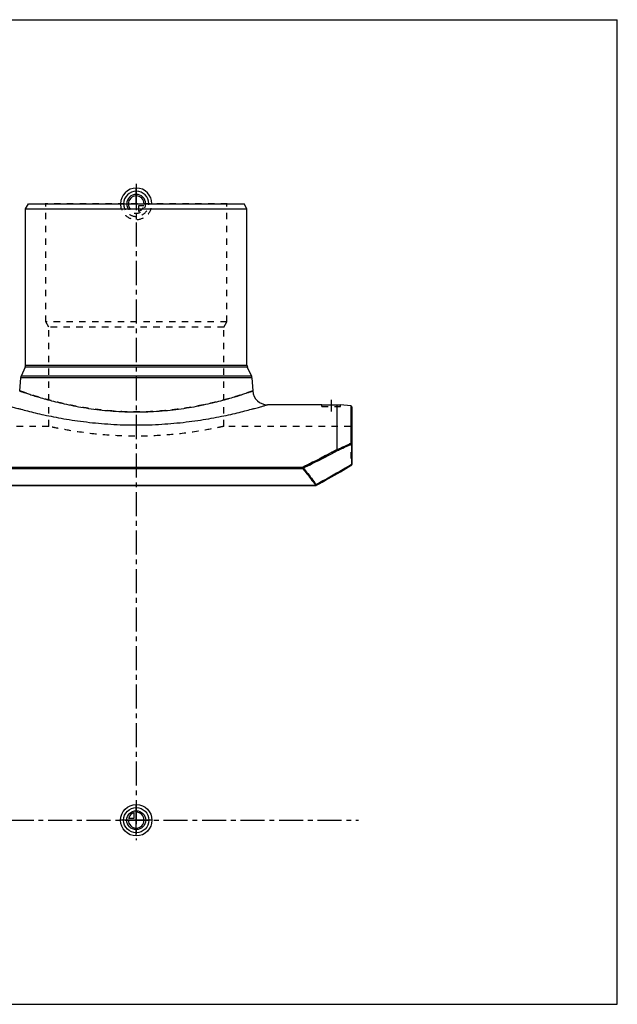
# Model space of a CAD drawing. Header units: millimetres. Extents: x 0 to 1000, y 0 to 1000.
# Tile 3 of 3: x 393 to 1000, y 0 to 1000. Entities that reach past the tile are written whole.
import ezdxf

# ---------------------------------------------------------------- set-up
doc = ezdxf.new("R2010")
doc.units = ezdxf.units.MM
doc.header["$LTSCALE"] = 65.185185
doc.linetypes.add('CENTER', pattern=[0.6, 0.375, -0.075, 0.075, -0.075])
doc.linetypes.add('HIDDEN', pattern=[0.2, 0.1, -0.1])
doc.layers.get('0').update_dxf_attribs({"linetype": 'CONTINUOUS'})
for name, color, linetype in [('ACHSEN_S', 7, 'CONTINUOUS'), ('FASEN', 7, 'CONTINUOUS'), ('KOERPER', 7, 'CONTINUOUS'), ('KONST.EL_MIT_GEO', 7, 'CONTINUOUS'), ('NULLPUNKT_X', 7, 'CONTINUOUS'), ('NULLPUNKT_Y', 7, 'CONTINUOUS'), ('NULLPUNKT_Z', 7, 'CONTINUOUS'), ('RUNDUNG', 7, 'CONTINUOUS'), ('SCHNITT', 7, 'CONTINUOUS')]:
    doc.layers.add(name, color=color, linetype=linetype)

msp = doc.modelspace()

# ---------------------------------------------------------------- linework, layer by layer
at = {"color": 7, "linetype": 'Continuous'}
for p, q in [((0, 1000), (1000, 1000)), ((1000, 0), (1000, 1000)), ((0, 0), (1000, 0))]:
    msp.add_line(p, q, dxfattribs=at)
at = {"layer": 'ACHSEN_S', "color": 40, "linetype": 'CENTER'}
for p, q in [((511, 833.2), (511, 166.8)), ((265, 187), (736.9, 187))]:
    msp.add_line(p, q, dxfattribs=at)
at = {"layer": 'FASEN', "color": 7, "linetype": 'Continuous'}
for p, q in [((398.5, 808), (401.4, 813)), ((401.4, 813), (620.6, 813)), ((623.5, 808), (620.6, 813)), ((398.5, 808), (623.5, 808)), ((729.1, 607.8), (718.5, 608.7))]:
    msp.add_line(p, q, dxfattribs=at)
at = {"layer": 'KOERPER', "color": 7, "linetype": 'Continuous'}
for p, q in [((398.5, 649.1), (398.5, 808)), ((623.5, 649.1), (623.5, 808)), ((699.5, 609), (644.4, 609))]:
    msp.add_line(p, q, dxfattribs=at)
at = {"layer": 'KOERPER', "color": 8, "linetype": 'HIDDEN'}
for p, q in [((422, 587), (293, 587)), ((729, 587), (600, 587))]:
    msp.add_line(p, q, dxfattribs=at)
at = {"layer": 'KONST.EL_MIT_GEO', "color": 8, "linetype": 'HIDDEN'}
for p, q in [((419, 812.5), (418.5, 813)), ((603.5, 813), (418.5, 813)), ((419, 693), (419, 812.5)), ((603, 812.5), (419, 812.5)), ((603, 812.5), (603.5, 813)), ((603, 693), (603, 812.5)), ((422, 687.8), (419, 693)), ((603, 693), (419, 693)), ((600, 687.8), (603, 693)), ((422, 587), (422, 687.8)), ((600, 687.8), (422, 687.8)), ((600, 587), (600, 687.8))]:
    msp.add_line(p, q, dxfattribs=at)
msp.add_open_spline([(600, 587), (597.7, 586.5), (589.1, 584.6), (570.9, 581.3), (543.5, 577.9), (511, 576.5), (478.5, 577.9), (451.1, 581.3), (432.9, 584.6), (424.3, 586.5), (422, 587)], degree=3, knots=[0, 0, 0, 0, 0.03877, 0.14791, 0.30967, 0.5, 0.69033, 0.85209, 0.96123, 1, 1, 1, 1], dxfattribs=at)
at = {"layer": 'NULLPUNKT_X', "color": 40, "linetype": 'Continuous'}
for p, q in [((511, 813), (511, 828.9)), ((511, 171), (511, 203))]:
    msp.add_line(p, q, dxfattribs=at)
at = {"layer": 'NULLPUNKT_X', "color": 8, "linetype": 'HIDDEN'}
msp.add_line((511, 813), (511, 797.1), dxfattribs=at)
at = {"layer": 'NULLPUNKT_Y', "color": 8, "linetype": 'HIDDEN'}
for p, q in [((511, 813), (511, 805)), ((511, 813), (519, 813)), ((513.2, 810.8), (513.2, 805.3)), ((518.7, 810.8), (513.2, 810.8))]:
    msp.add_line(p, q, dxfattribs=at)
at = {"layer": 'NULLPUNKT_Y', "color": 40, "linetype": 'Continuous'}
for p, q in [((508.8, 189.2), (508.8, 194.7)), ((511, 187), (511, 195)), ((511, 187), (503, 187)), ((503.3, 189.2), (508.8, 189.2))]:
    msp.add_line(p, q, dxfattribs=at)
for radius in [16, 12.8, 9.6]:
    msp.add_circle((511, 187), radius, dxfattribs=at)
for centre, radius, start, end in [((511, 813), 16, 0, 180), ((511, 813), 12.8, 0, 180), ((511, 813), 9.6, 0, 179.9999), ((511, 813), 8, 0, 179.9999), ((511, 187), 8, 180, 90), ((511, 187), 8, 105.962, 164.038)]:
    msp.add_arc(centre, radius, start, end, dxfattribs=at)
at = {"layer": 'NULLPUNKT_Y', "color": 8, "linetype": 'HIDDEN'}
for radius, start, end in [(16, 180, 360), (12.8, 180, 360), (9.6, 179.9999, 360), (8, 179.9999, 270), (8, 285.962, 344.038)]:
    msp.add_arc((511, 813), radius, start, end, dxfattribs=at)
at = {"layer": 'NULLPUNKT_Z', "color": 8, "linetype": 'HIDDEN'}
msp.add_line((495, 813), (527, 813), dxfattribs=at)
at = {"layer": 'NULLPUNKT_Z', "color": 40, "linetype": 'Continuous'}
msp.add_line((527, 187), (495, 187), dxfattribs=at)
at = {"layer": 'RUNDUNG', "color": 7, "linetype": 'Continuous'}
for p, q in [((398.1, 647), (393.9, 637.8)), ((623.9, 647), (398.1, 647)), ((398.5, 649.1), (623.5, 649.1)), ((623.9, 647), (628.1, 637.8)), ((393.4, 636.1), (392.5, 623)), ((628.6, 636.1), (393.4, 636.1)), ((628.1, 637.8), (393.9, 637.8)), ((628.6, 636.1), (629.5, 623)), ((729.1, 607.8), (729.1, 569.9)), ((730, 606.8), (730, 548.2)), ((730, 569), (729.8, 569)), ((729.8, 569), (729.8, 548.2)), ((341.9, 545.6), (680.1, 545.6)), ((341.9, 544.3), (680.1, 544.3)), ((680.1, 545.6), (680.1, 544.3)), ((715.6, 539.1), (718.5, 540.8)), ((718.5, 540.8), (721.4, 542.5)), ((721.4, 542.5), (724.2, 544.2)), ((724.2, 544.2), (726.9, 545.8)), ((726.9, 545.8), (729.5, 547.4)), ((730, 548.2), (729.8, 548.2)), ((696.8, 528.6), (700.1, 530.4)), ((700.1, 530.4), (703.3, 532.2)), ((703.3, 532.2), (706.5, 533.9)), ((706.5, 533.9), (709.6, 535.7)), ((709.5, 535.7), (712.6, 537.4)), ((712.6, 537.4), (715.6, 539.1)), ((328.8, 527.3), (693.2, 527.3)), ((328.8, 526.8), (693.2, 526.8)), ((693.2, 527.3), (693.2, 526.8)), ((693.7, 526.9), (696.8, 528.6))]:
    msp.add_line(p, q, dxfattribs=at)
at = {"layer": 'RUNDUNG', "color": 8, "linetype": 'HIDDEN'}
for p, q in [((729, 587), (729, 547.3)), ((729.5, 547.4), (729.5, 547.4)), ((328.8, 527), (693.2, 527)), ((693.2, 527), (693.5, 527.1)), ((693.7, 526.9), (693.7, 526.9))]:
    msp.add_line(p, q, dxfattribs=at)
at = {"layer": 'RUNDUNG', "color": 7, "linetype": 'Continuous'}
for centre, radius, start, end in [((393.5, 649.1), 5, 335.556, 360), ((628.5, 649.1), 5, 180, 204.444), ((398.4, 635.8), 5, 155.556, 176), ((623.6, 635.8), 5, 4, 24.444), ((644.4, 624), 15, 184, 270), ((729, 606.8), 1, 0, 85), ((458.5, 1138), 629.3, 294.055, 295.4649), ((458.8, 1141.5), 633.4, 293.9216, 295.324), ((729, 548.2), 1, 301.089, 360), ((693.2, 527.8), 1, 270, 298.1573)]:
    msp.add_arc(centre, radius, start, end, dxfattribs=at)
at = {"layer": 'RUNDUNG', "color": 8, "linetype": 'HIDDEN'}
for centre, radius, start, end in [((729, 588), 1, 270, 360), ((454.8, 1146.2), 638.3, 294.0649, 295.455), ((455.1, 1149.7), 642.4, 293.9314, 295.3142), ((729, 548.4), 1.11, 270.0046, 286.3868), ((729, 548.4), 1.07, 286.455, 293.4593), ((693.5, 527.5), 0.611, 241.2117, 246.5691)]:
    msp.add_arc(centre, radius, start, end, dxfattribs=at)
for points, knots in [([(629.5, 623), (629.5, 623), (629.5, 622.9), (629.4, 622.9), (629.4, 622.9), (629.3, 622.9), (629.1, 622.8), (628.9, 622.7), (628.6, 622.6), (628.2, 622.5), (627.7, 622.3), (627, 622.1), (625.8, 621.7), (624.3, 621.2), (622.5, 620.5), (620.4, 619.9), (618, 619.1), (614.4, 617.9), (609.3, 616.4), (602.5, 614.4), (594.8, 612.4), (586.3, 610.3), (577, 608.3), (567.1, 606.4), (552.9, 604.2), (534.1, 602.2), (511, 601.3), (487.9, 602.2), (469.1, 604.2), (454.9, 606.4), (445, 608.3), (435.7, 610.3), (427.2, 612.4), (419.5, 614.4), (412.7, 616.4), (407.6, 617.9), (404, 619.1), (401.6, 619.9), (399.5, 620.5), (397.7, 621.2), (396.2, 621.7), (395, 622.1), (394.3, 622.3), (393.8, 622.5), (393.4, 622.6), (393.1, 622.7), (392.9, 622.8), (392.7, 622.9), (392.6, 622.9), (392.6, 622.9), (392.5, 622.9), (392.5, 623), (392.5, 623)], [0, 0, 0, 0, 0.00004, 0.00016, 0.00035, 0.00063, 0.00141, 0.00251, 0.00392, 0.00564, 0.00766, 0.01, 0.01557, 0.02234, 0.03028, 0.03936, 0.04955, 0.06082, 0.08643, 0.11592, 0.14895, 0.18523, 0.22441, 0.26617, 0.31014, 0.40315, 0.5, 0.59685, 0.68986, 0.73384, 0.77559, 0.81477, 0.85105, 0.88408, 0.91357, 0.93918, 0.95045, 0.96064, 0.96972, 0.97766, 0.98443, 0.99, 0.99234, 0.99436, 0.99608, 0.99749, 0.99859, 0.99937, 0.99965, 0.99984, 0.99996, 1, 1, 1, 1]), ([(715, 563.4), (712.3, 561.9), (700.8, 555.8), (689.1, 549.9), (680.1, 545.6)], [0, 0, 0, 0, 0.23827, 1, 1, 1, 1]), ([(715.7, 562.5), (713, 561), (701.4, 554.9), (689.7, 549), (680.7, 544.8)], [0, 0, 0, 0, 0.23829, 1, 1, 1, 1]), ([(715, 563.4), (715, 563.4), (715, 563.4), (715, 563.4), (715, 563.4)], [0, 0, 0, 0, 0.33348, 1, 1, 1, 1]), ([(680.1, 544.3), (680.2, 544.3), (680.3, 544.4), (680.5, 544.6), (680.7, 544.7), (680.7, 544.8)], [0, 0, 0, 0, 0.25027, 0.6336, 1, 1, 1, 1]), ([(680.7, 544.8), (681.9, 543.4), (686.4, 537.8), (690.7, 532.1), (693.8, 527.8)], [0, 0, 0, 0, 0.25087, 1, 1, 1, 1]), ([(729, 547.3), (726.2, 545.7), (714.4, 538.6), (702.4, 531.9), (693.2, 527)], [0, 0, 0, 0, 0.23535, 1, 1, 1, 1]), ([(693.8, 527.8), (697, 529.5), (709.2, 536.1), (721.1, 543), (729.8, 548.2)], [0, 0, 0, 0, 0.26408, 1, 1, 1, 1]), ([(729, 547.3), (729.1, 547.3), (729.4, 547.4), (729.7, 547.6), (729.9, 547.9), (730, 548.1), (730, 548.2)], [0, 0, 0, 0, 0.26192, 0.51702, 0.76216, 1, 1, 1, 1]), ([(729, 547.3), (729.1, 547.3), (729.3, 547.3), (729.4, 547.3), (729.5, 547.4)], [0, 0, 0, 0, 0.52097, 1, 1, 1, 1]), ([(693.2, 527), (693.3, 526.9), (693.4, 526.9), (693.6, 526.9), (693.7, 526.9)], [0, 0, 0, 0, 0.54053, 1, 1, 1, 1]), ([(693.4, 526.9), (693.4, 526.9), (693.3, 526.9), (693.3, 526.9), (693.2, 526.9)], [0, 0, 0, 0, 0.23901, 1, 1, 1, 1])]:
    msp.add_open_spline(points, degree=3, knots=knots, dxfattribs=at)
at = {"layer": 'RUNDUNG', "color": 7, "linetype": 'Continuous'}
for points, knots in [([(392.5, 623), (392.5, 623), (392.5, 622.9), (392.6, 622.9), (392.6, 622.9), (392.7, 622.9), (392.9, 622.8), (393.1, 622.7), (393.4, 622.6), (393.8, 622.5), (394.3, 622.3), (395, 622.1), (396.2, 621.7), (397.7, 621.2), (399.5, 620.5), (401.6, 619.9), (404, 619.1), (407.6, 617.9), (412.7, 616.4), (419.5, 614.4), (427.2, 612.4), (435.7, 610.3), (445, 608.3), (454.9, 606.4), (469.1, 604.2), (487.9, 602.2), (511, 601.3), (534.1, 602.2), (552.9, 604.2), (567.1, 606.4), (577, 608.3), (586.3, 610.3), (594.8, 612.4), (602.5, 614.4), (609.3, 616.4), (614.4, 617.9), (618, 619.1), (620.4, 619.9), (622.5, 620.5), (624.3, 621.2), (625.8, 621.7), (627, 622.1), (627.7, 622.3), (628.2, 622.5), (628.6, 622.6), (628.9, 622.7), (629.1, 622.8), (629.3, 622.9), (629.4, 622.9), (629.4, 622.9), (629.5, 622.9), (629.5, 623), (629.5, 623)], [0, 0, 0, 0, 0.00004, 0.00016, 0.00035, 0.00063, 0.00141, 0.00251, 0.00392, 0.00564, 0.00766, 0.01, 0.01557, 0.02234, 0.03028, 0.03936, 0.04955, 0.06082, 0.08643, 0.11592, 0.14895, 0.18523, 0.22441, 0.26617, 0.31014, 0.40315, 0.5, 0.59685, 0.68986, 0.73384, 0.77559, 0.81477, 0.85105, 0.88408, 0.91357, 0.93918, 0.95045, 0.96064, 0.96972, 0.97766, 0.98443, 0.99, 0.99234, 0.99436, 0.99608, 0.99749, 0.99859, 0.99937, 0.99965, 0.99984, 0.99996, 1, 1, 1, 1]), ([(377.6, 609), (377.6, 609), (377.6, 609), (377.7, 609), (377.8, 608.9), (378, 608.9), (378.2, 608.8), (378.6, 608.7), (379.3, 608.5), (380.3, 608.2), (381.8, 607.7), (383.6, 607.2), (385.7, 606.6), (388.1, 605.9), (390.8, 605.2), (395, 604.1), (400.9, 602.5), (408.7, 600.6), (417.5, 598.6), (427.1, 596.6), (437.6, 594.7), (448.7, 592.9), (464.6, 590.8), (485.4, 588.9), (511, 588.1), (536.6, 588.9), (557.4, 590.8), (573.3, 592.9), (584.4, 594.7), (594.9, 596.6), (604.5, 598.6), (613.3, 600.6), (621.1, 602.5), (627, 604.1), (631.2, 605.2), (633.9, 605.9), (636.3, 606.6), (638.4, 607.2), (640.2, 607.7), (641.7, 608.2), (642.7, 608.5), (643.4, 608.7), (643.8, 608.8), (644, 608.9), (644.2, 608.9), (644.3, 609), (644.4, 609), (644.4, 609), (644.4, 609)], [0, 0, 0, 0, 0.00016, 0.00036, 0.00064, 0.00144, 0.00257, 0.00401, 0.00577, 0.01022, 0.01592, 0.02283, 0.03093, 0.04019, 0.05057, 0.06203, 0.08804, 0.11788, 0.15122, 0.1877, 0.22696, 0.26864, 0.31238, 0.40447, 0.5, 0.59553, 0.68762, 0.73136, 0.77304, 0.8123, 0.84878, 0.88212, 0.91196, 0.93797, 0.94943, 0.95981, 0.96907, 0.97717, 0.98408, 0.98978, 0.99423, 0.99599, 0.99743, 0.99856, 0.99936, 0.99964, 0.99984, 1, 1, 1, 1]), ([(680.1, 545.6), (683.2, 547.1), (695, 552.8), (706.5, 558.8), (715, 563.4)], [0, 0, 0, 0, 0.2613, 1, 1, 1, 1]), ([(680.7, 544.8), (683.8, 546.2), (695.6, 551.9), (707.2, 557.9), (715.7, 562.5)], [0, 0, 0, 0, 0.26127, 1, 1, 1, 1]), ([(715, 563.4), (715, 563.4), (715, 563.4), (715, 563.4), (715, 563.4)], [0, 0, 0, 0, 0.20476, 1, 1, 1, 1]), ([(715, 563.4), (715.1, 563.3), (715.4, 563.1), (715.6, 562.8), (715.7, 562.5)], [0, 0, 0, 0, 0.23313, 1, 1, 1, 1]), ([(729.1, 569.9), (729.2, 569.9), (729.4, 569.8), (729.7, 569.6), (730, 569.3), (730, 569.1), (730, 569)], [0, 0, 0, 0, 0.26074, 0.51486, 0.76042, 1, 1, 1, 1]), ([(729.1, 569.9), (729.3, 569.8), (729.6, 569.5), (729.7, 569.2), (729.8, 569)], [0, 0, 0, 0, 0.48197, 1, 1, 1, 1]), ([(680.1, 545.6), (680.3, 545.5), (680.5, 545.3), (680.7, 545), (680.7, 544.8)], [0, 0, 0, 0, 0.47047, 1, 1, 1, 1]), ([(680.7, 544.8), (680.7, 544.7), (680.6, 544.6), (680.4, 544.4), (680.2, 544.3), (680.1, 544.3)], [0, 0, 0, 0, 0.24093, 0.62196, 1, 1, 1, 1]), ([(680.1, 544.3), (681.3, 542.9), (685.7, 537.3), (690.1, 531.6), (693.2, 527.3)], [0, 0, 0, 0, 0.25086, 1, 1, 1, 1]), ([(680.7, 544.8), (681.9, 543.4), (686.4, 537.8), (690.7, 532.1), (693.8, 527.8)], [0, 0, 0, 0, 0.25087, 1, 1, 1, 1]), ([(729.8, 548.2), (727, 546.6), (715.2, 539.5), (703.1, 532.8), (693.8, 527.8)], [0, 0, 0, 0, 0.23529, 1, 1, 1, 1]), ([(729.8, 548.2), (729.8, 548.1), (729.8, 548), (729.8, 547.7), (729.7, 547.5), (729.6, 547.4), (729.5, 547.4)], [0, 0, 0, 0, 0.28116, 0.54053, 0.77741, 1, 1, 1, 1]), ([(693.8, 527.8), (693.8, 527.8), (693.7, 527.7), (693.5, 527.5), (693.4, 527.4), (693.2, 527.3), (693.2, 527.3)], [0, 0, 0, 0, 0.23739, 0.48944, 0.74688, 1, 1, 1, 1]), ([(693.7, 526.9), (693.7, 527), (693.8, 527.1), (693.9, 527.3), (693.9, 527.5), (693.9, 527.7), (693.8, 527.8)], [0, 0, 0, 0, 0.2005, 0.42924, 0.69743, 1, 1, 1, 1])]:
    msp.add_open_spline(points, degree=3, knots=knots, dxfattribs=at)
at = {"layer": 'RUNDUNG', "color": 8, "linetype": 'HIDDEN'}
msp.add_open_spline([(729.7, 547.6), (729.6, 547.5), (729.5, 547.5), (729.4, 547.4)], degree=3, dxfattribs=at)
at = {"layer": 'SCHNITT', "color": 40, "linetype": 'CENTER'}
msp.add_line((709, 614), (709, 602), dxfattribs=at)
at = {"layer": 'SCHNITT', "color": 8, "linetype": 'HIDDEN'}
for p, q in [((699.5, 609), (699.8, 609)), ((699.5, 607), (699.5, 609)), ((699.5, 607), (718.5, 607)), ((714.7, 608.9), (715, 608.9)), ((715, 608.9), (715.3, 608.9)), ((718.3, 608.7), (718.5, 608.7)), ((718.5, 607), (718.5, 608.7))]:
    msp.add_line(p, q, dxfattribs=at)
at = {"layer": 'SCHNITT', "color": 7, "linetype": 'Continuous'}
msp.add_line((715, 608.9), (715, 563.4), dxfattribs=at)
for centre, radius, start, end in [((709, 1030.9), 422, 268.71, 270.8147), ((745.9, 1031.2), 423.4, 265.8085, 266.2832)]:
    msp.add_arc(centre, radius, start, end, dxfattribs=at)
at = {"layer": 'SCHNITT', "color": 8, "linetype": 'HIDDEN'}
for centre, radius, start, end in [((709, 1031), 422.1, 268.7465, 270.7744), ((746, 1031.5), 423.7, 265.8432, 266.2538)]:
    msp.add_arc(centre, radius, start, end, dxfattribs=at)

doc.saveas('drawing.dxf')
